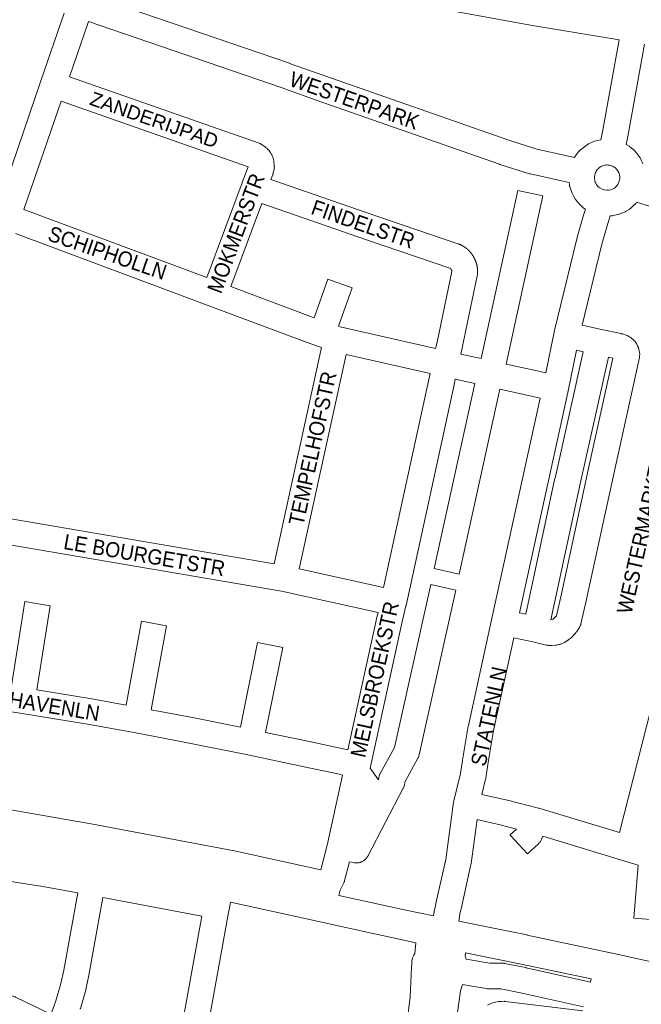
# Model space of a CAD drawing. Header units: metres. Extents: x 123819 to 142731, y 393440 to 405763.
# Tile 121 of 256: x 131520 to 131835, y 397616 to 398115. Entities that reach past the tile are written whole.
import ezdxf
from ezdxf.enums import TextEntityAlignment as Align

# ---------------------------------------------------------------- set-up
doc = ezdxf.new("R2010")
doc.units = ezdxf.units.M
doc.header["$MEASUREMENT"] = 0
for name, color, linetype, lineweight in [('gs-anno-wegen algemeen tekst', 7, 'Continuous', 0), ('gs-knt-aanvullende hoofdweg', 7, 'Continuous', 0), ('gs-knt-wegen algemeen', 7, 'Continuous', 0)]:
    doc.layers.add(name, color=color, linetype=linetype, lineweight=lineweight)
doc.styles.add('Style-Arial', font='arial.ttf')

msp = doc.modelspace()

# ---------------------------------------------------------------- linework, layer by layer
at = {"layer": 'gs-knt-aanvullende hoofdweg', "color": 7, "linetype": 'Continuous', "flags": 128}
for points in [[(131682.18, 397671.41), (131716.91, 397663.85), (131716.93, 397663.85), (131730.05, 397661.05)], [(131721.17, 397647.44), (131700.27, 397652.04), (131700.22, 397652.05), (131672.7, 397658.1), (131627.23, 397668.11)], [(131742.81, 397658.44), (131768.94, 397653.15), (131777.48, 397651.42), (131777.48, 397651.42), (131777.56, 397651.4), (131819.78, 397642.4), (131819.84, 397642.39), (131872.59, 397630.68), (131901.88, 397624.17)], [(131694.26, 397424.21), (131718.25, 397620.1), (131718.94, 397634.9), (131719.02, 397636.77), (131719.07, 397637.76), (131719.09, 397638.11), (131719.13, 397638.47), (131719.19, 397638.82), (131719.27, 397639.17), (131719.36, 397639.51), (131719.47, 397639.85), (131719.59, 397640.19), (131719.73, 397640.52), (131719.89, 397640.84), (131720.06, 397641.15), (131720.6, 397642.1), (131721.17, 397647.44)], [(131746.35, 397642.37), (131746.15, 397640.94), (131746.66, 397639.17)], [(131809.92, 397629.15), (131774.47, 397636.7), (131752.09, 397641.22), (131746.35, 397642.37)], [(131744.75, 397626.29), (131743.71, 397623.16), (131732.66, 397542.75), (131732.66, 397542.74), (131727.48, 397499.48), (131727.47, 397499.46), (131718.63, 397427.29)]]:
    msp.add_lwpolyline(points, dxfattribs=at)
at = {"layer": 'gs-knt-wegen algemeen', "color": 7, "linetype": 'Continuous', "flags": 128}
for points in [[(131824.14, 398104.91), (131781.21, 398111.95), (131781.09, 398111.97), (131731.99, 398120.93), (131704.46, 398125.89), (131697.49, 398127.23), (131613.26, 398142.63), (131573.46, 398149.9), (131573.24, 398149.94), (131573.02, 398149.99), (131568.11, 398151.25)], [(131559.56, 398126.47), (131657.09, 398092.98), (131657.16, 398092.95), (131675.01, 398086.58), (131767.72, 398054.18), (131782.33, 398049.56), (131797.7, 398046.12), (131801.45, 398045.28)], [(131510.33, 398023.43), (131531.23, 398084.16), (131543.01, 398118.4)], [(131555.32, 398114.16), (131545.65, 398086.05)], [(131798.8, 398032.54), (131794.85, 398033.42), (131779.21, 398036.92), (131778.94, 398036.99), (131778.67, 398037.06), (131763.7, 398041.8), (131763.52, 398041.86), (131670.69, 398074.29), (131670.65, 398074.31), (131652.82, 398080.68), (131555.32, 398114.16)], [(131801.45, 398045.28), (131802.36, 398046.64), (131803.41, 398047.94), (131804.57, 398049.15), (131805.83, 398050.25), (131807.17, 398051.24), (131808.6, 398052.11), (131810.1, 398052.86), (131811.66, 398053.47), (131813.26, 398053.94), (131814.89, 398054.28), (131815.63, 398058.33), (131824.14, 398104.91)], [(131836.97, 398102.7), (131828.44, 398055.99), (131827.7, 398051.94), (131829.09, 398051.06), (131830.4, 398050.07), (131831.62, 398048.97), (131832.75, 398047.77), (131833.77, 398046.47), (131834.68, 398045.1), (131835.46, 398043.65), (131836.12, 398042.15), (131836.12, 398042.14), (131836.12, 398042.14)], [(131545.65, 398086.05), (131641.79, 398052.46), (131642.06, 398052.36), (131642.33, 398052.25), (131642.6, 398052.12), (131642.85, 398051.98), (131643.1, 398051.83), (131644.03, 398051.25), (131644.28, 398051.09), (131644.52, 398050.91), (131644.75, 398050.72), (131644.98, 398050.53), (131645.79, 398049.78), (131646.01, 398049.57), (131646.22, 398049.35), (131646.41, 398049.12), (131647.18, 398048.19), (131647.37, 398047.94), (131647.55, 398047.68), (131647.72, 398047.42), (131647.88, 398047.15), (131648.02, 398046.87), (131648.15, 398046.59), (131648.69, 398045.29), (131648.81, 398045), (131648.91, 398044.7), (131649, 398044.4), (131649.07, 398044.09), (131649.12, 398043.78), (131649.17, 398043.47), (131649.41, 398041.27), (131649.43, 398040.96), (131649.44, 398040.66), (131649.44, 398040.35), (131649.43, 398040.05), (131649.39, 398039.75), (131649.35, 398039.45), (131649.29, 398039.15), (131648.93, 398037.52), (131648.87, 398037.28), (131648.8, 398037.04), (131648.73, 398036.81), (131648.64, 398036.57), (131647.69, 398034.11)], [(131541.41, 398073.74), (131522.58, 398019.01)], [(131633.11, 398032.53), (131636.24, 398040.61), (131541.41, 398073.74)], [(131812.6, 398031.63), (131812.95, 398031.11), (131813.35, 398030.62), (131813.79, 398030.16), (131814.25, 398029.88), (131815.55, 398029.22), (131816.42, 398028.89), (131817.83, 398028.67), (131818.75, 398028.67), (131819.86, 398028.94), (131821.66, 398029.68), (131821.8, 398029.76), (131822.45, 398030.38), (131823.4, 398031.61), (131823.98, 398032.82), (131824.16, 398033.35), (131824.3, 398033.9), (131824.38, 398034.45), (131824.42, 398035.01), (131824.4, 398035.57), (131824.34, 398036.13), (131824.23, 398036.68), (131824.06, 398037.22), (131823.86, 398037.74), (131823.6, 398038.24), (131823.31, 398038.72), (131822.97, 398039.16), (131822.6, 398039.58), (131822.19, 398039.96), (131821.75, 398040.31), (131821.27, 398040.61), (131820.78, 398040.88), (131820.26, 398041.09), (131819.73, 398041.26), (131819.18, 398041.39), (131819.17, 398041.39), (131819.15, 398041.39), (131819.13, 398041.4), (131818.57, 398041.47), (131818, 398041.5), (131817.43, 398041.48), (131816.86, 398041.41), (131816.3, 398041.28), (131815.76, 398041.11), (131815.23, 398040.88), (131814.72, 398040.61), (131814.25, 398040.3), (131813.8, 398039.95), (131813.38, 398039.55), (131813, 398039.12), (131812.67, 398038.66), (131812.37, 398038.17), (131812.12, 398037.66), (131811.92, 398037.12), (131811.76, 398036.57), (131811.62, 398035.62), (131811.62, 398035.28), (131811.8, 398033.36), (131812.02, 398032.76), (131812.28, 398032.19), (131812.59, 398031.64), (131812.59, 398031.64), (131812.6, 398031.63)], [(131615.21, 397984.51), (131633.07, 398032.44), (131633.11, 398032.52)], [(131633.11, 398032.52), (131633.11, 398032.53), (131633.11, 398032.53)], [(131633.11, 398032.52), (131633.11, 398032.53), (131633.11, 398032.53)], [(131647.69, 398034.11), (131700.37, 398015.85), (131742.46, 398001.55), (131742.49, 398001.54), (131742.56, 398001.52), (131742.64, 398001.49), (131742.71, 398001.46), (131742.78, 398001.44), (131742.86, 398001.41), (131742.93, 398001.38), (131743, 398001.35), (131743.08, 398001.33), (131743.15, 398001.3), (131743.22, 398001.27), (131743.29, 398001.24), (131743.36, 398001.21), (131743.44, 398001.18), (131743.51, 398001.15), (131743.58, 398001.12), (131743.65, 398001.08), (131743.72, 398001.05), (131743.79, 398001.02), (131743.86, 398000.99), (131743.93, 398000.95), (131744, 398000.92), (131744.07, 398000.89), (131744.14, 398000.85), (131744.21, 398000.82), (131744.28, 398000.78), (131744.35, 398000.75), (131744.42, 398000.71), (131744.49, 398000.68), (131744.56, 398000.64), (131744.63, 398000.6), (131744.7, 398000.57), (131744.76, 398000.53), (131744.83, 398000.49), (131744.9, 398000.45), (131744.97, 398000.41), (131745.03, 398000.37), (131745.1, 398000.33), (131745.17, 398000.29), (131745.23, 398000.25), (131745.3, 398000.21), (131745.37, 398000.17), (131745.43, 398000.13), (131745.5, 398000.09), (131745.56, 398000.05), (131745.63, 398000.01), (131745.7, 397999.96), (131745.76, 397999.92), (131745.82, 397999.88), (131745.89, 397999.83), (131745.95, 397999.79), (131746.02, 397999.74), (131746.08, 397999.7), (131746.14, 397999.66), (131746.21, 397999.61), (131746.27, 397999.56), (131746.33, 397999.52), (131746.4, 397999.47), (131746.46, 397999.42), (131746.52, 397999.38), (131746.58, 397999.33), (131746.64, 397999.28), (131746.7, 397999.23), (131746.77, 397999.19), (131746.83, 397999.14), (131746.89, 397999.09), (131746.95, 397999.04), (131747.01, 397998.99), (131747.07, 397998.94), (131747.12, 397998.89), (131747.18, 397998.84), (131747.24, 397998.79), (131747.3, 397998.74), (131747.36, 397998.68), (131747.42, 397998.63), (131747.48, 397998.58), (131747.53, 397998.53), (131747.59, 397998.47), (131747.65, 397998.42), (131747.7, 397998.37), (131747.76, 397998.31), (131747.81, 397998.26), (131747.87, 397998.2), (131747.93, 397998.15), (131747.98, 397998.09), (131748.04, 397998.04), (131748.09, 397997.98), (131748.14, 397997.93), (131748.2, 397997.87), (131748.25, 397997.81), (131748.3, 397997.76), (131748.36, 397997.7), (131748.41, 397997.64), (131748.46, 397997.59), (131748.51, 397997.53), (131748.57, 397997.47), (131748.62, 397997.41), (131748.67, 397997.35), (131748.72, 397997.29), (131748.77, 397997.23), (131748.82, 397997.17), (131748.87, 397997.11), (131748.92, 397997.05), (131748.97, 397996.99), (131749.02, 397996.93), (131749.06, 397996.87), (131749.11, 397996.81), (131749.16, 397996.75), (131749.21, 397996.69), (131749.25, 397996.63), (131749.3, 397996.56), (131749.35, 397996.5), (131749.39, 397996.44), (131749.44, 397996.37), (131749.48, 397996.31), (131749.53, 397996.25), (131749.57, 397996.18), (131749.62, 397996.12), (131749.66, 397996.06), (131749.71, 397995.99), (131749.75, 397995.93), (131749.79, 397995.86), (131749.84, 397995.8), (131749.88, 397995.73), (131749.92, 397995.67), (131749.96, 397995.6), (131750, 397995.53)], [(131781, 397937.47), (131786.91, 397936.17), (131791.14, 397956.73), (131791.19, 397956.95), (131802.75, 398004.67), (131802.83, 398004.97), (131806.09, 398016.04), (131806.97, 398019.07), (131806.46, 398019.39), (131806.24, 398019.53), (131806.04, 398019.67), (131805.83, 398019.83), (131805.64, 398019.99), (131804.32, 398021.22), (131803.12, 398022.56), (131802.03, 398024), (131801.08, 398025.53), (131800.26, 398027.14), (131799.59, 398028.81), (131799.07, 398030.54), (131799.01, 398030.79), (131798.96, 398031.04), (131798.92, 398031.29), (131798.89, 398031.55), (131798.8, 398032.54)], [(131832.86, 398022.56), (131832.46, 398022.03), (131832.29, 398021.83), (131832.13, 398021.64), (131831.95, 398021.45), (131831.77, 398021.27), (131830.22, 398019.81), (131830.01, 398019.61), (131829.78, 398019.43), (131829.56, 398019.26), (131829.32, 398019.09), (131829.08, 398018.94), (131827.91, 398018.25), (131827.64, 398018.1), (131827.36, 398017.96), (131827.07, 398017.83), (131824.36, 398016.71), (131824.12, 398016.62), (131823.88, 398016.53), (131823.64, 398016.46), (131823.39, 398016.39), (131821.02, 398015.82), (131820.71, 398015.76), (131820.4, 398015.71), (131820.09, 398015.67), (131819.77, 398015.65), (131819.53, 398015.65), (131818.58, 398012.39), (131818.58, 398012.37), (131815.36, 398001.45), (131805.41, 397960.32)], [(131954.82, 397996.66), (131868.43, 398012.3), (131868.21, 398012.34), (131867.99, 398012.4), (131867.77, 398012.45), (131837.31, 398021.27), (131832.86, 398022.56)], [(131522.58, 398019.01), (131615.21, 397984.51)], [(131643.05, 398021.94), (131627.41, 397979.95)], [(131738.94, 397988.66), (131738.93, 397988.68), (131738.91, 397988.71), (131738.9, 397988.73), (131738.88, 397988.76), (131738.86, 397988.78), (131738.85, 397988.8), (131738.83, 397988.82), (131738.81, 397988.85), (131738.79, 397988.87), (131738.77, 397988.89), (131738.75, 397988.91), (131738.73, 397988.93), (131738.71, 397988.95), (131738.69, 397988.97), (131738.67, 397988.99), (131738.65, 397989.01), (131738.62, 397989.03), (131738.6, 397989.04), (131738.58, 397989.06), (131738.55, 397989.08), (131738.53, 397989.09), (131738.51, 397989.11), (131738.48, 397989.12), (131738.46, 397989.14), (131738.43, 397989.15), (131738.41, 397989.16), (131738.38, 397989.18), (131738.35, 397989.19), (131738.33, 397989.2), (131738.3, 397989.21), (131738.27, 397989.22), (131738.25, 397989.23), (131696.16, 398003.53), (131696.13, 398003.54), (131643.05, 398021.94)], [(131673.31, 397948.99), (131671.36, 397949.68), (131664.74, 397952.04), (131664.64, 397952.08), (131616.76, 397970.04), (131518.35, 398006.7)], [(131750.04, 397995.46), (131750.08, 397995.4), (131750.16, 397995.27), (131750.24, 397995.15), (131750.32, 397995.02), (131750.39, 397994.89), (131750.47, 397994.75), (131750.54, 397994.62), (131750.62, 397994.49), (131750.69, 397994.36), (131750.76, 397994.22), (131750.82, 397994.09), (131750.89, 397993.95), (131750.96, 397993.82), (131751.02, 397993.68), (131751.08, 397993.54), (131751.14, 397993.41), (131751.2, 397993.27), (131751.26, 397993.13), (131751.32, 397992.99), (131751.37, 397992.85), (131751.43, 397992.71), (131751.48, 397992.57), (131751.53, 397992.43), (131751.58, 397992.28), (131751.63, 397992.14), (131751.68, 397992), (131751.72, 397991.85), (131751.77, 397991.71), (131751.81, 397991.56), (131751.85, 397991.42), (131751.89, 397991.27), (131751.93, 397991.13), (131751.97, 397990.98), (131752, 397990.84), (131752.04, 397990.69), (131752.07, 397990.54), (131752.1, 397990.39), (131752.13, 397990.25), (131752.16, 397990.1), (131752.18, 397989.95), (131752.21, 397989.8), (131752.23, 397989.65), (131752.25, 397989.5), (131752.28, 397989.35), (131752.29, 397989.2), (131752.31, 397989.05), (131752.33, 397988.9), (131752.34, 397988.75), (131752.36, 397988.6), (131752.37, 397988.45), (131752.38, 397988.3), (131752.39, 397988.15), (131752.39, 397988), (131752.4, 397987.85), (131752.4, 397987.7), (131752.4, 397987.55), (131752.4, 397987.4), (131752.4, 397987.25), (131752.4, 397987.1), (131752.4, 397986.95), (131752.39, 397986.8), (131752.39, 397986.64), (131752.38, 397986.49), (131752.37, 397986.34), (131752.36, 397986.19), (131752.33, 397985.92), (131752.29, 397985.65), (131752.24, 397985.38), (131744.61, 397948.93), (131744.57, 397948.77), (131743.84, 397945.68)], [(131750, 397995.53), (131750.04, 397995.47)], [(131750.04, 397995.47), (131750.04, 397995.46)], [(131750.04, 397995.47), (131750.04, 397995.46)], [(131731.14, 397948.51), (131731.88, 397951.68), (131739.38, 397987.5), (131739.38, 397987.53), (131739.38, 397987.56), (131739.37, 397987.59), (131739.37, 397987.62), (131739.37, 397987.66), (131739.36, 397987.69), (131739.36, 397987.72), (131739.35, 397987.75), (131739.35, 397987.78), (131739.34, 397987.81), (131739.33, 397987.84), (131739.32, 397987.87), (131739.32, 397987.9), (131739.31, 397987.94), (131739.3, 397987.97), (131739.29, 397988), (131739.28, 397988.03), (131739.27, 397988.06), (131739.26, 397988.09), (131739.25, 397988.12), (131739.23, 397988.15), (131739.22, 397988.17), (131739.21, 397988.2), (131739.19, 397988.23), (131739.18, 397988.26), (131739.17, 397988.29), (131739.15, 397988.32), (131739.14, 397988.34), (131739.12, 397988.37), (131739.1, 397988.4), (131739.07, 397988.45), (131739.01, 397988.56), (131738.95, 397988.66)], [(131738.95, 397988.66), (131738.95, 397988.66), (131738.94, 397988.66)], [(131738.95, 397988.66), (131738.95, 397988.66), (131738.94, 397988.66)], [(131805.41, 397960.32), (131815.07, 397958.17), (131825.04, 397956.09), (131825.28, 397956.03), (131825.53, 397955.97), (131825.76, 397955.89), (131827.7, 397955.25), (131827.96, 397955.16), (131828.22, 397955.05), (131828.47, 397954.94), (131829.26, 397954.51), (131830.02, 397954.02), (131830.73, 397953.47), (131831.39, 397952.86), (131832, 397952.19), (131832.55, 397951.48), (131833.04, 397950.72), (131833.46, 397949.93), (131833.82, 397949.1), (131834.1, 397948.24), (131834.31, 397947.37), (131834.44, 397946.48), (131834.5, 397945.58), (131834.5, 397945.27), (131834.48, 397944.95), (131834.45, 397944.64), (131834.41, 397944.34)], [(131649.31, 397839.4), (131673.31, 397948.99)], [(131802.56, 397947.62), (131798.33, 397927.07), (131798.07, 397926.17), (131773.55, 397814.68)], [(131773.55, 397814.68), (131776.8, 397813.98), (131791.59, 397882.8), (131791.6, 397882.85), (131805.92, 397946.87), (131802.56, 397947.62)], [(131685.86, 397945.4), (131662.09, 397836.88)], [(131728.34, 397935.8), (131685.86, 397945.4)], [(131743.84, 397945.68), (131754.19, 397943.39)], [(131834.41, 397944.34), (131834.35, 397944.03), (131821.19, 397884.26), (131807.56, 397821.5), (131807.55, 397821.43), (131804.72, 397809.06), (131804.64, 397808.77), (131804.56, 397808.49), (131804.46, 397808.21), (131804.34, 397807.93), (131804.22, 397807.66), (131804.08, 397807.39), (131803.93, 397807.13), (131803.3, 397806.09), (131803.14, 397805.84), (131802.97, 397805.6), (131802.79, 397805.36), (131802.6, 397805.14), (131800.26, 397802.52), (131800.09, 397802.34), (131799.91, 397802.16), (131799.72, 397801.99), (131799.53, 397801.82), (131798.67, 397801.11), (131798.49, 397800.97), (131798.31, 397800.84), (131798.13, 397800.71), (131796.89, 397799.89), (131796.62, 397799.73), (131796.35, 397799.57), (131796.06, 397799.43), (131795.2, 397799.03), (131794.91, 397798.9), (131794.61, 397798.79), (131794.31, 397798.69), (131794.01, 397798.6), (131793.7, 397798.53), (131792.67, 397798.33), (131792.38, 397798.28), (131792.09, 397798.24), (131791.8, 397798.22), (131790.04, 397798.11), (131789.73, 397798.1), (131789.41, 397798.1), (131788.4, 397798.14), (131788.09, 397798.16), (131787.78, 397798.19), (131787.47, 397798.24), (131787.16, 397798.3), (131780.37, 397799.88), (131770.77, 397801.96)], [(131804.31, 397880.03), (131789.51, 397811.13), (131789.56, 397811.13), (131790.34, 397811.17), (131790.67, 397811.39), (131790.88, 397811.56), (131792.3, 397813.15), (131794.85, 397824.3), (131808.47, 397887.03), (131808.48, 397887.05), (131820.93, 397943.64), (131818.65, 397944.12), (131804.31, 397880.03)], [(131766.91, 397940.59), (131780.99, 397937.48)], [(131741.05, 397932.96), (131740.49, 397930.21), (131740.47, 397930.13), (131716.14, 397818.28), (131716.12, 397818.19), (131714.09, 397809.44), (131697.99, 397735.98)], [(131704.81, 397827.43), (131727.74, 397932.86), (131728.34, 397935.8)], [(131751.03, 397930.76), (131741.05, 397932.96)], [(131780.99, 397937.48), (131780.99, 397937.48), (131781, 397937.47)], [(131780.99, 397937.48), (131780.99, 397937.48), (131781, 397937.47)], [(131778.18, 397924.76), (131763.74, 397927.95)], [(131730.05, 397661.05), (131730.64, 397664.37), (131730.69, 397664.65), (131731.65, 397668.94), (131736.28, 397689.7), (131740.24, 397718.7), (131740.28, 397719), (131740.32, 397719.18), (131740.36, 397719.37), (131743.74, 397733.16), (131744.76, 397739.86), (131744.78, 397739.96), (131747.68, 397757.26), (131747.74, 397757.57), (131759.44, 397811.1), (131784.14, 397923.44), (131778.19, 397924.76)], [(131778.19, 397924.76), (131778.18, 397924.76), (131778.18, 397924.76)], [(131778.19, 397924.76), (131778.18, 397924.76), (131778.18, 397924.76)], [(131479.42, 397868.47), (131649.31, 397839.4)], [(131701.95, 397814.73), (131653.08, 397825.54), (131477.68, 397855.56)], [(131662.09, 397836.88), (131704.81, 397827.43)], [(131686.68, 397745.17), (131701.38, 397812.26), (131701.4, 397812.34), (131701.95, 397814.73)], [(131770.77, 397801.96), (131760.49, 397754.95), (131757.63, 397737.86), (131756.57, 397730.91), (131756.52, 397730.63), (131756.46, 397730.34), (131754.58, 397722.66)], [(131683.91, 397732.44), (131681.57, 397732.98), (131664.47, 397736.67), (131636.06, 397742.66), (131603.75, 397749.13), (131578.37, 397753.97), (131554.76, 397758.19), (131520.66, 397763.84), (131492.89, 397768.08), (131466.42, 397771.83)], [(131824.24, 397703.3), (131840.36, 397766.24)], [(131673.02, 397684.48), (131676.4, 397697.61), (131683.91, 397732.44)], [(131459.8, 397722.92), (131511.9, 397715.49), (131512.11, 397715.45), (131557.44, 397707.51), (131557.52, 397707.49), (131628.33, 397694.19), (131628.5, 397694.15), (131673.02, 397684.48)], [(131754.58, 397722.66), (131767.38, 397719.8), (131767.61, 397719.74), (131783.22, 397715.64), (131783.41, 397715.59), (131783.44, 397715.58), (131824.24, 397703.3)], [(131752.17, 397709.86), (131749.14, 397687.67), (131749.1, 397687.4), (131749.04, 397687.14), (131744.36, 397666.11), (131743.43, 397661.96), (131742.81, 397658.44)], [(131549.85, 397672.83), (131532.24, 397676.05), (131455.08, 397688.03)], [(131682.72, 397674.06), (131682.18, 397671.41)], [(131682.72, 397674.06), (131682.72, 397674.06)], [(131682.72, 397674.06), (131682.72, 397674.06)], [(131562.65, 397670.45), (131555.55, 397631.13), (131555.51, 397630.93), (131554.03, 397623.95), (131553.98, 397623.72), (131553.92, 397623.49), (131551.23, 397614.2), (131551.17, 397614.01), (131551.11, 397613.82)], [(131612.71, 397660.99), (131562.65, 397670.45)], [(131627.23, 397668.11), (131626.67, 397665.03), (131626.27, 397662.8)], [(131626.27, 397662.8), (131598.03, 397506.34), (131597.98, 397506.1), (131597.92, 397505.87), (131597.48, 397504.17), (131597.4, 397503.89), (131597.31, 397503.61), (131597.21, 397503.34), (131596.52, 397501.66), (131596.41, 397501.41), (131596.29, 397501.16), (131596.16, 397500.92), (131596.03, 397500.69), (131595.88, 397500.46), (131595.72, 397500.24), (131594.98, 397499.24), (131594.82, 397499.03), (131594.65, 397498.83), (131594.48, 397498.64), (131594.3, 397498.45), (131594.11, 397498.28), (131593.21, 397497.47)], [(131746.66, 397639.17), (131751.66, 397638.33), (131753.36, 397638.04), (131753.36, 397638.04), (131753.37, 397638.04)], [(131753.37, 397638.04), (131758.52, 397637.18), (131764.73, 397637.18), (131764.99, 397637.18), (131765.25, 397637.16), (131765.51, 397637.14), (131765.77, 397637.1), (131766.02, 397637.06), (131776.81, 397634.89), (131776.95, 397634.86), (131809.51, 397627.59), (131809.92, 397629.15)], [(131806.03, 397615.03), (131774.18, 397622.14), (131764.09, 397624.16), (131757.99, 397624.16), (131757.71, 397624.16), (131757.44, 397624.18), (131757.17, 397624.21), (131756.9, 397624.25), (131749.5, 397625.49), (131744.75, 397626.29)], [(131757.45, 397615.88), (131758.75, 397616.5), (131760.1, 397617.01), (131761.49, 397617.4), (131762.9, 397617.66), (131764.34, 397617.8), (131765.78, 397617.82), (131766.06, 397617.8), (131766.35, 397617.77), (131805.64, 397612.99)]]:
    msp.add_lwpolyline(points, dxfattribs=at)
for points in [[(131754.19, 397943.39), (131772.77, 398028.58, -0.369486), (131772.78, 398028.58), (131785.48, 398025.81, -0.369487), (131785.49, 398025.8), (131766.91, 397940.59)], [(131627.41, 397979.95), (131669.16, 397964.29), (131669.61, 397964.13), (131676.61, 397983.66, -0.385293), (131676.62, 397983.66), (131688.86, 397979.27, -0.385293), (131688.87, 397979.26), (131681.87, 397959.76), (131682.72, 397959.46), (131731.14, 397948.51)], [(131763.74, 397927.95), (131743.07, 397834.22, -0.369354), (131743.06, 397834.22), (131730.36, 397837.02, -0.369356), (131730.36, 397837.03), (131751.03, 397930.76)], [(131697.99, 397735.98), (131702.25, 397729.94), (131702.24, 397730.03), (131702.25, 397730.33), (131702.27, 397730.63), (131702.3, 397730.92), (131702.35, 397731.22), (131702.41, 397731.51), (131702.48, 397731.8), (131702.57, 397732.09), (131702.67, 397732.37), (131702.78, 397732.65), (131702.91, 397732.92), (131703.05, 397733.18), (131710.34, 397746.47), (131728.73, 397828.93, -0.369231), (131728.74, 397828.94), (131741.43, 397826.11, -0.369231), (131741.43, 397826.1), (131722.84, 397742.74), (131722.77, 397742.44), (131722.68, 397742.15), (131722.58, 397741.86), (131722.47, 397741.57), (131722.34, 397741.3), (131722.2, 397741.02), (131715.5, 397728.82), (131715.51, 397728.74), (131715.5, 397728.43), (131715.47, 397728.12), (131715.44, 397727.81), (131715.38, 397727.5), (131715.31, 397727.2), (131715.23, 397726.9), (131715.14, 397726.6), (131715.03, 397726.31), (131714.9, 397726.03), (131714.76, 397725.75), (131696.81, 397691.43), (131696.66, 397691.16), (131696.5, 397690.9), (131696.32, 397690.64), (131696.13, 397690.4), (131695.94, 397690.16), (131695.73, 397689.93), (131695.5, 397689.71), (131695.27, 397689.51), (131695.03, 397689.31), (131694.78, 397689.13), (131694.53, 397688.95), (131694.26, 397688.79), (131693.99, 397688.65), (131693.71, 397688.51), (131693.42, 397688.39), (131693.13, 397688.29), (131692.84, 397688.19), (131692.54, 397688.12), (131692.23, 397688.05), (131691.93, 397688), (131691.62, 397687.97), (131691.31, 397687.95), (131691, 397687.94), (131690.69, 397687.95), (131690.38, 397687.98), (131690.07, 397688.01), (131689.77, 397688.07), (131687.51, 397688.52), (131685.06, 397679.05), (131684.99, 397678.79), (131684.9, 397678.52), (131684.81, 397678.27), (131684.7, 397678.01), (131684.58, 397677.76), (131683.08, 397674.77), (131682.72, 397674.06)], [(131468.16, 397784.73), (131494.75, 397780.96), (131494.82, 397780.95), (131516.27, 397777.68), (131523.11, 397820.28, -0.370926), (131523.12, 397820.29), (131535.95, 397818.23), (131535.95, 397818.23, -0.405449), (131535.96, 397818.22), (131535.96, 397818.22)], [(131535.96, 397818.22), (131529.13, 397775.64), (131556.93, 397771.03), (131557.01, 397771.02), (131574.31, 397767.92), (131582.08, 397810.42, -0.371524), (131582.09, 397810.42), (131594.88, 397808.09, -0.371523), (131594.88, 397808.08), (131587.12, 397765.56), (131606.21, 397761.92), (131606.28, 397761.91), (131632.27, 397756.69), (131640.93, 397799.57, -0.370378), (131640.94, 397799.58), (131653.68, 397797, -0.370376), (131653.69, 397796.99), (131645.03, 397754.07), (131667.17, 397749.41), (131667.2, 397749.4), (131684.36, 397745.7), (131684.44, 397745.68), (131686.68, 397745.17)], [(131844.41, 397658.89), (131831.45, 397659.99, -0.384063), (131831.45, 397660), (131833.73, 397686.86), (131827, 397688.87), (131785.38, 397701.4), (131784.8, 397699.98), (131784.67, 397699.69), (131784.53, 397699.4), (131784.38, 397699.13), (131784.21, 397698.86), (131784.04, 397698.6), (131783.84, 397698.34), (131783.64, 397698.1), (131783.42, 397697.87), (131783.2, 397697.65), (131777.71, 397692.55, -0.375092), (131777.7, 397692.55), (131768.84, 397702.07, -0.375094), (131768.84, 397702.08), (131772.09, 397705.1), (131764.42, 397707.12), (131752.17, 397709.86)], [(131498.83, 397554.78), (131524.35, 397589.48), (131527.91, 397594.86), (131530.2, 397598.73), (131530.66, 397599.6), (131513.04, 397608.06), (131482.34, 397619.71, -0.386175), (131482.33, 397619.72), (131486.95, 397631.88, -0.386179), (131486.96, 397631.88), (131517.91, 397620.13), (131518.17, 397620.03), (131518.42, 397619.92), (131536.23, 397611.37), (131537.29, 397613.83), (131538.78, 397618.01), (131541.34, 397626.88), (131542.76, 397633.54), (131549.85, 397672.83)], [(131584.82, 397507.41, -0.500304), (131584.81, 397507.42), (131584.81, 397507.42), (131584.99, 397507.86), (131585.26, 397508.9), (131612.71, 397660.99)]]:
    msp.add_lwpolyline(points, format="xyb", dxfattribs=at)

# ---------------------------------------------------------------- texts
at = {"layer": 'gs-anno-wegen algemeen tekst', "color": 7, "style": 'Style-Arial', "width": 0.909091}
for s, rotation, p in [('WESTERPARK', 340.7914, (131689.99, 398074.11)), ('MOKMERSTR', 69.4392, (131630, 398006.89)), ('FINDELSTR', 340.7914, (131694.38, 398011.53)), ('SCHIPHOLLN', 341.0106, (131564.91, 397996.96)), ('TEMPELHOFSTR', 77.6551, (131668.8, 397897.94)), ('WESTERMARKT', 77.5719, (131834.74, 397851.54)), ('LE BOURGETSTR', 350.2937, (131583.65, 397843.85)), ('MELSBROEKSTR', 77.5551, (131700.32, 397780.91)), ('STATENLN', 77.5675, (131758.08, 397762.18)), ('LUCHTHAVENLN', 350.7048, (131522.01, 397769.87))]:
    msp.add_text(s, height=7.7, rotation=rotation, dxfattribs=at).set_placement(p, align=Align.MIDDLE_CENTER)
at = {"layer": 'gs-anno-wegen algemeen tekst', "color": 7, "style": 'Style-Arial'}
msp.add_text('ZANDERIJPAD', height=7, rotation=340.8095, dxfattribs=at).set_placement((131588.6, 398064.32), align=Align.MIDDLE_CENTER)

doc.saveas('drawing.dxf')
